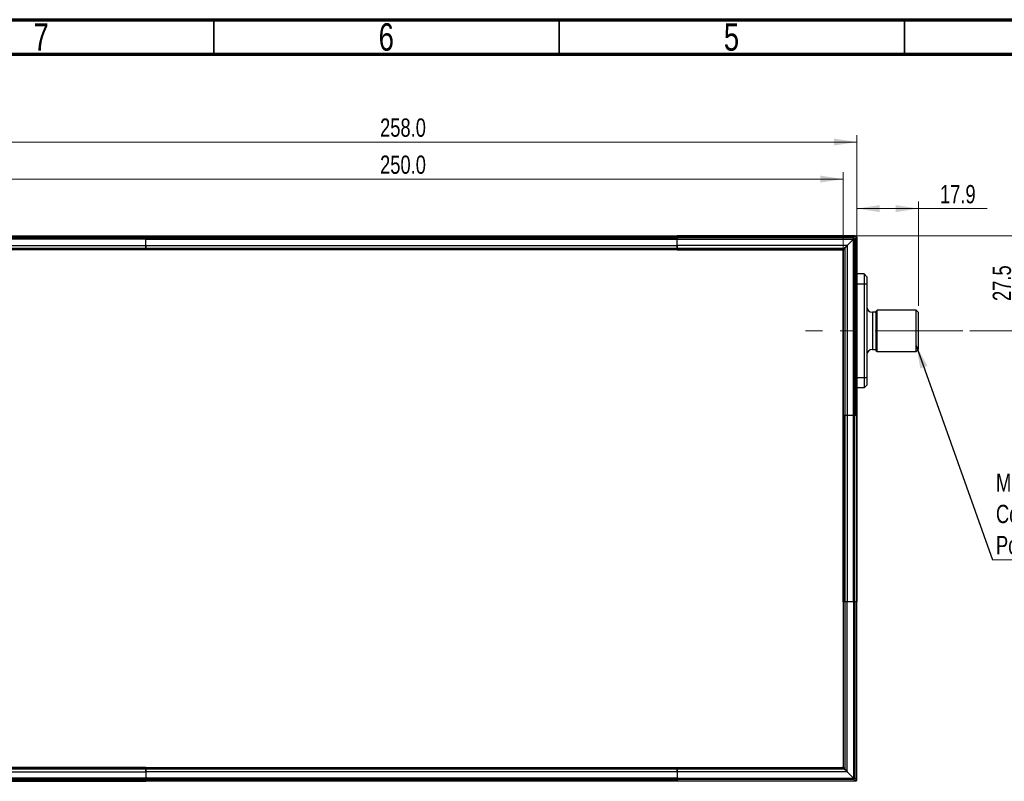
# Model space of a CAD drawing. Header units: millimetres. Extents: x 15 to 415, y 5 to 292.
# Tile 7 of 15: x 87 to 229, y 182 to 292. Entities that reach past the tile are written whole.
import ezdxf

# ---------------------------------------------------------------- set-up
doc = ezdxf.new("R2010")
doc.units = ezdxf.units.MM
doc.linetypes.add('CENTERX2', pattern=[20.32, 12.7, -2.54, 2.54, -2.54])
doc.styles.add('SLDTEXTSTYLE0', font='TXT', dxfattribs={"width": 0.75})
doc.dimstyles.new('SLDDIMSTYLE0', dxfattribs={"dimtxt": 2.645833, "dimasz": 3.302, "dimexe": 0, "dimexo": 0.0625, "dimgap": 0.661458, "dimtad": 1, "dimdec": 1, "dimlfac": 2, "dimrnd": 1e-09, "dimzin": 12, "dimdsep": 46, "dimtxsty": 'SLDTEXTSTYLE0', "dimsah": 1, "dimcen": 0.09, "dimadec": 0, "dimazin": 3, "dimtfac": 1, "dimtdec": 1, "dimtmove": 0, "dimatfit": 0, "dimfxl": 1, "dimfrac": 2, "dimtolj": 1, "dimtzin": 12, "dimarcsym": 0})
doc.dimstyles.new('SLDDIMSTYLE1', dxfattribs={"dimtxt": 2.645833, "dimasz": 3.302, "dimexe": 0, "dimexo": 0.0625, "dimgap": 0.661458, "dimtad": 1, "dimdec": 1, "dimlfac": 2, "dimrnd": 1e-09, "dimzin": 12, "dimdsep": 46, "dimtxsty": 'SLDTEXTSTYLE0', "dimsah": 1, "dimcen": 0.09, "dimadec": 0, "dimazin": 3, "dimtfac": 1, "dimtdec": 1, "dimtofl": 0, "dimtmove": 0, "dimatfit": 3, "dimfxl": 1, "dimfrac": 2, "dimtolj": 1, "dimtzin": 12, "dimarcsym": 0})
doc.dimstyles.new('SLDDIMSTYLE2', dxfattribs={"dimtxt": 2.645833, "dimasz": 3.302, "dimexe": 0, "dimexo": 0.0625, "dimgap": 0.661458, "dimtad": 1, "dimdec": 1, "dimlfac": 2, "dimrnd": 1e-09, "dimzin": 4, "dimdsep": 46, "dimtxsty": 'SLDTEXTSTYLE0', "dimsah": 1, "dimcen": 0.09, "dimadec": 0, "dimazin": 1, "dimtfac": 1, "dimtdec": 1, "dimtofl": 0, "dimtmove": 0, "dimatfit": 3, "dimfxl": 1, "dimfrac": 2, "dimtolj": 1, "dimtzin": 12, "dimarcsym": 0})
doc.dimstyles.new('SLDDIMSTYLE3', dxfattribs={"dimtxt": 0.18, "dimasz": 3.302, "dimexe": 0, "dimexo": 0.0625, "dimgap": 0, "dimtad": 0, "dimtih": 1, "dimtoh": 1, "dimdec": 0, "dimrnd": 1e-09, "dimzin": 0, "dimdsep": 46, "dimtxsty": 'Standard', "dimsah": 1, "dimcen": 0.09, "dimadec": 0, "dimazin": 0, "dimtfac": 3.302, "dimtdec": 0, "dimtofl": 0, "dimtmove": 0, "dimatfit": 3, "dimfxl": 1, "dimfrac": 2, "dimtolj": 1, "dimtzin": 0, "dimarcsym": 0})

# ---------------------------------------------------------------- blocks, each defined once
blk = doc.blocks.new('_D')
at = {"color": 7, "linetype": 'Continuous', "lineweight": 0}
for p, q in [((231.21, 260.67), (231.21, 267.02)), ((183.12, 260.67), (232.21, 260.67)), ((231.21, 246.92), (231.21, 260.67)), ((224.47, 246.92), (232.21, 246.92)), ((231.21, 246.92), (231.21, 240.57))]:
    blk.add_line(p, q, dxfattribs=at)
at = {"color": 7, "linetype": 'Continuous', "lineweight": 18}
for points in [[(231.21, 260.67), (231.72, 263.97), (230.71, 263.97)], [(231.21, 246.92), (230.71, 243.62), (231.72, 243.62)]]:
    blk.add_solid(points, dxfattribs=at)
at = {"color": 7, "linetype": 'Continuous', "lineweight": 18, "insert": (227.8, 251.25), "char_height": 2.646, "attachment_point": 1, "rotation": 90, "style": 'SLDTEXTSTYLE0'}
blk.add_mtext('27.5', dxfattribs=at)
blk = doc.blocks.new('_D_1')
at = {"color": 7, "linetype": 'Continuous', "lineweight": 0}
for p, q in [((208.12, 235.67), (208.12, 265.64)), ((217.07, 250.57), (217.07, 265.64)), ((217.07, 264.64), (208.12, 264.64)), ((217.07, 264.64), (227, 264.64))]:
    blk.add_line(p, q, dxfattribs=at)
at = {"color": 7, "linetype": 'Continuous', "lineweight": 18}
for points in [[(208.12, 264.64), (211.42, 264.13), (211.42, 265.14)], [(217.07, 264.64), (213.76, 265.14), (213.76, 264.13)]]:
    blk.add_solid(points, dxfattribs=at)
at = {"color": 7, "linetype": 'Continuous', "lineweight": 18, "insert": (220.16, 268.05), "char_height": 2.646, "attachment_point": 1, "style": 'SLDTEXTSTYLE0'}
blk.add_mtext('17.9', dxfattribs=at)
blk = doc.blocks.new('_D_2')
at = {"color": 7, "linetype": 'Continuous', "lineweight": 0}
for p, q in [((81.12, 235.67), (81.12, 269.91)), ((206.12, 235.67), (206.12, 269.91)), ((81.12, 268.91), (206.12, 268.91))]:
    blk.add_line(p, q, dxfattribs=at)
at = {"color": 7, "linetype": 'Continuous', "lineweight": 18}
for points in [[(81.12, 268.91), (84.42, 268.4), (84.42, 269.42)], [(206.12, 268.91), (202.81, 269.42), (202.81, 268.4)]]:
    blk.add_solid(points, dxfattribs=at)
at = {"color": 7, "linetype": 'Continuous', "lineweight": 18, "insert": (139.06, 272.32), "char_height": 2.646, "attachment_point": 1, "style": 'SLDTEXTSTYLE0'}
blk.add_mtext('250.0', dxfattribs=at)
blk = doc.blocks.new('_D_3')
at = {"color": 7, "linetype": 'Continuous', "lineweight": 0}
for p, q in [((79.12, 235.67), (79.12, 275.28)), ((208.12, 235.67), (208.12, 275.28)), ((208.12, 274.28), (79.12, 274.28))]:
    blk.add_line(p, q, dxfattribs=at)
at = {"color": 7, "linetype": 'Continuous', "lineweight": 18}
for points in [[(79.12, 274.28), (82.42, 273.77), (82.42, 274.78)], [(208.12, 274.28), (204.81, 274.78), (204.81, 273.77)]]:
    blk.add_solid(points, dxfattribs=at)
at = {"color": 7, "linetype": 'Continuous', "lineweight": 18, "insert": (139.06, 277.69), "char_height": 2.646, "attachment_point": 1, "style": 'SLDTEXTSTYLE0'}
blk.add_mtext('258.0', dxfattribs=at)
blk = doc.blocks.new('_D_4')
at = {"color": 7, "linetype": 'Continuous', "lineweight": 0}
for p, q in [((104.12, 258.67), (67.8, 258.67)), ((68.8, 258.67), (68.8, 183.67)), ((104.12, 183.67), (67.8, 183.67))]:
    blk.add_line(p, q, dxfattribs=at)
at = {"color": 7, "linetype": 'Continuous', "lineweight": 18}
for points in [[(68.8, 258.67), (68.29, 255.37), (69.31, 255.37)], [(68.8, 183.67), (69.31, 186.97), (68.29, 186.97)]]:
    blk.add_solid(points, dxfattribs=at)
at = {"color": 7, "linetype": 'Continuous', "lineweight": 18, "insert": (65.39, 217.59), "char_height": 2.646, "attachment_point": 1, "rotation": 90, "style": 'SLDTEXTSTYLE0'}
blk.add_mtext('150.0', dxfattribs=at)
blk = doc.blocks.new('_D_5')
at = {"color": 7, "linetype": 'Continuous', "lineweight": 0}
for p, q in [((104.12, 260.67), (58.33, 260.67)), ((59.33, 260.67), (59.33, 181.67)), ((104.12, 181.67), (58.33, 181.67))]:
    blk.add_line(p, q, dxfattribs=at)
at = {"color": 7, "linetype": 'Continuous', "lineweight": 18}
for points in [[(59.33, 260.67), (58.83, 257.37), (59.84, 257.37)], [(59.33, 181.67), (59.84, 184.97), (58.83, 184.97)]]:
    blk.add_solid(points, dxfattribs=at)
at = {"color": 7, "linetype": 'Continuous', "lineweight": 18, "insert": (55.92, 217.59), "char_height": 2.646, "attachment_point": 1, "rotation": 90, "style": 'SLDTEXTSTYLE0'}
blk.add_mtext('158.0', dxfattribs=at)
blk = doc.blocks.new('SW_NOTE_0_2')
at = {"color": 0, "linetype": 'Continuous', "lineweight": 0}
blk.add_line((33.98, 0), (0, 0), dxfattribs=at)
at = {"color": 0, "linetype": 'Continuous', "lineweight": 0, "attachment_point": 1, "style": 'SLDTEXTSTYLE0'}
for s, insert, char_height in [('M12 , T-Power, Male', (0.49, 12.48), 2.6458), ('Connector', (0.49, 7.95), 2.646), ('Postion: M1', (0.49, 3.43), 2.6458)]:
    blk.add_mtext(s, dxfattribs=dict(at, insert=insert, char_height=char_height))

msp = doc.modelspace()

# ---------------------------------------------------------------- linework, layer by layer
at = {"color": 7, "linetype": 'Continuous', "lineweight": 70}
for p, q in [((15, 292), (415, 292)), ((20, 287), (410, 287))]:
    msp.add_line(p, q, dxfattribs=at)
at = {"color": 7, "linetype": 'Continuous', "lineweight": 35}
for p, q in [((115, 287), (115, 292)), ((165, 287), (165, 292)), ((215, 292), (215, 287)), ((215, 287), (215, 292))]:
    msp.add_line(p, q, dxfattribs=at)
at = {"color": 7, "linetype": 'Continuous', "lineweight": 25}
for p, q in [((79.367, 260.673), (105.117, 260.673)), ((105.117, 260.599), (79.367, 260.599)), ((105.117, 260.207), (79.585, 260.204)), ((105.117, 260.377), (79.589, 260.377)), ((105.117, 260.673), (182.117, 260.673)), ((105.117, 260.599), (105.117, 260.673)), ((105.117, 260.599), (182.117, 260.599)), ((105.117, 260.349), (105.117, 260.599)), ((182.117, 260.349), (105.117, 260.349)), ((105.117, 260.173), (105.117, 260.349)), ((182.117, 260.173), (105.117, 260.173)), ((105.117, 259.276), (105.117, 260.173)), ((182.117, 260.599), (182.117, 260.673)), ((207.867, 260.673), (182.117, 260.673)), ((182.117, 260.349), (182.117, 260.599)), ((182.117, 260.599), (207.867, 260.599)), ((207.645, 260.377), (182.117, 260.377)), ((182.117, 260.173), (182.117, 260.349)), ((182.117, 260.207), (207.648, 260.204)), ((182.117, 259.276), (182.117, 260.173)), ((207.648, 260.204), (206.726, 259.281)), ((207.867, 260.599), (207.645, 260.377)), ((207.651, 234.673), (207.648, 260.204)), ((208.044, 260.423), (207.822, 260.201)), ((207.822, 234.673), (207.822, 260.201)), ((208.044, 234.673), (208.044, 260.423)), ((208.117, 260.423), (208.117, 234.673)), ((80.508, 259.281), (105.117, 259.283)), ((80.943, 258.917), (105.117, 258.917)), ((105.117, 258.746), (81.114, 258.746)), ((105.117, 258.673), (81.217, 258.673)), ((105.117, 259.276), (182.117, 259.276)), ((105.117, 258.923), (105.117, 259.276)), ((105.117, 258.923), (182.117, 258.923)), ((105.117, 258.746), (105.117, 258.923)), ((105.117, 258.746), (182.117, 258.746)), ((105.117, 258.673), (105.117, 258.746)), ((182.117, 258.673), (105.117, 258.673)), ((206.726, 259.281), (182.117, 259.283)), ((182.117, 258.923), (182.117, 259.276)), ((182.117, 258.746), (182.117, 258.923)), ((182.117, 258.917), (206.291, 258.917)), ((182.117, 258.673), (182.117, 258.746)), ((206.119, 258.746), (182.117, 258.746)), ((182.117, 258.673), (206.017, 258.673)), ((206.117, 234.673), (206.117, 258.573)), ((206.291, 258.917), (206.119, 258.746)), ((206.362, 258.847), (206.19, 258.675)), ((206.19, 234.673), (206.19, 258.675)), ((206.362, 258.847), (206.362, 234.673)), ((206.726, 259.281), (206.727, 234.673)), ((209.167, 255.173), (208.117, 255.173)), ((209.167, 255.173), (209.167, 253.673)), ((209.567, 254.773), (209.167, 255.173)), ((209.567, 254.773), (209.567, 253.673)), ((209.167, 253.673), (208.117, 253.673)), ((209.167, 253.673), (209.167, 240.173)), ((209.567, 253.673), (209.167, 253.673)), ((209.567, 253.673), (209.567, 240.173)), ((210.867, 249.61), (210.367, 249.61)), ((210.367, 249.61), (210.367, 244.235)), ((211.042, 249.923), (210.867, 249.748)), ((210.867, 249.748), (210.867, 246.923)), ((216.717, 249.923), (211.042, 249.923)), ((211.042, 246.923), (211.042, 249.923)), ((217.067, 249.573), (216.717, 249.923)), ((216.717, 246.923), (216.717, 249.923)), ((217.067, 244.273), (217.067, 249.573)), ((210.867, 246.923), (210.867, 244.098)), ((211.042, 243.923), (211.042, 246.923)), ((216.717, 243.923), (216.717, 246.923)), ((210.367, 244.235), (210.867, 244.235)), ((210.867, 244.098), (211.042, 243.923)), ((211.042, 243.923), (216.717, 243.923)), ((216.717, 243.923), (217.067, 244.273)), ((208.117, 240.173), (209.167, 240.173)), ((209.167, 240.173), (209.567, 240.173)), ((209.167, 240.173), (209.167, 238.673)), ((209.567, 240.173), (209.567, 239.073)), ((209.167, 238.673), (208.117, 238.673)), ((209.567, 239.073), (209.167, 238.673)), ((206.117, 207.673), (206.117, 234.673)), ((206.19, 234.673), (206.117, 234.673)), ((206.19, 234.673), (206.19, 207.673)), ((206.367, 234.673), (206.19, 234.673)), ((206.72, 234.673), (206.367, 234.673)), ((206.367, 234.673), (206.367, 207.673)), ((207.617, 234.673), (206.72, 234.673)), ((206.72, 234.673), (206.72, 207.673)), ((207.794, 234.673), (207.617, 234.673)), ((207.617, 207.673), (207.617, 234.673)), ((207.794, 207.673), (207.794, 234.673)), ((208.044, 234.673), (207.794, 234.673)), ((208.044, 234.673), (208.044, 207.673)), ((208.117, 234.673), (208.044, 234.673)), ((208.117, 234.673), (208.117, 207.673)), ((206.19, 207.673), (206.117, 207.673)), ((206.117, 207.673), (206.117, 183.773)), ((206.367, 207.673), (206.19, 207.673)), ((206.19, 183.67), (206.19, 207.673)), ((206.362, 207.673), (206.362, 183.498)), ((206.72, 207.673), (206.367, 207.673)), ((207.617, 207.673), (206.72, 207.673)), ((206.726, 183.064), (206.727, 207.673)), ((207.794, 207.673), (207.617, 207.673)), ((207.651, 207.673), (207.648, 182.141)), ((208.044, 207.673), (207.794, 207.673)), ((207.822, 182.144), (207.822, 207.673)), ((208.117, 207.673), (208.044, 207.673)), ((208.044, 207.673), (208.044, 181.923)), ((208.117, 181.923), (208.117, 207.673)), ((80.508, 183.064), (105.117, 183.062)), ((105.117, 183.428), (80.943, 183.428)), ((81.114, 183.599), (105.117, 183.599)), ((105.117, 183.673), (81.217, 183.673)), ((105.117, 183.673), (182.117, 183.673)), ((105.117, 183.673), (105.117, 183.599)), ((182.117, 183.599), (105.117, 183.599)), ((105.117, 183.599), (105.117, 183.423)), ((105.117, 183.423), (105.117, 183.069)), ((182.117, 183.423), (105.117, 183.423)), ((182.117, 183.069), (105.117, 183.069)), ((105.117, 183.069), (105.117, 182.173)), ((182.117, 183.673), (182.117, 183.599)), ((182.117, 183.673), (206.017, 183.673)), ((182.117, 183.599), (182.117, 183.423)), ((182.117, 183.599), (206.119, 183.599)), ((206.291, 183.428), (182.117, 183.428)), ((182.117, 183.423), (182.117, 183.069)), ((182.117, 183.069), (182.117, 182.173)), ((206.726, 183.064), (182.117, 183.062)), ((206.291, 183.428), (206.119, 183.599)), ((206.362, 183.498), (206.19, 183.67)), ((207.648, 182.141), (206.726, 183.064)), ((105.117, 181.746), (79.367, 181.746)), ((79.367, 181.673), (105.117, 181.673)), ((105.117, 182.138), (79.585, 182.141)), ((79.589, 181.968), (105.117, 181.968)), ((105.117, 182.173), (182.117, 182.173)), ((105.117, 182.173), (105.117, 181.996)), ((105.117, 181.996), (182.117, 181.996)), ((105.117, 181.996), (105.117, 181.746)), ((182.117, 181.746), (105.117, 181.746)), ((105.117, 181.746), (105.117, 181.673)), ((182.117, 181.673), (105.117, 181.673)), ((182.117, 182.173), (182.117, 181.996)), ((182.117, 182.138), (207.648, 182.141)), ((182.117, 181.996), (182.117, 181.746)), ((182.117, 181.968), (207.645, 181.968)), ((182.117, 181.746), (182.117, 181.673)), ((182.117, 181.746), (207.867, 181.746)), ((207.867, 181.673), (182.117, 181.673)), ((207.867, 181.746), (207.645, 181.968)), ((208.044, 181.923), (207.822, 182.144))]:
    msp.add_line(p, q, dxfattribs=at)
at = {"color": 7, "linetype": 'CENTERX2', "lineweight": 18}
msp.add_line((223.47, 246.923), (200.69, 246.923), dxfattribs=at)
at = {"color": 7, "linetype": 'Continuous', "lineweight": 25}
for centre, radius, start, end in [((207.867, 260.423), 0.25, 45, 90), ((206.017, 258.573), 0.1, 0, 90), ((210.367, 250.41), 0.8, 180, 270), ((210.367, 243.435), 0.8, 90, 180), ((206.017, 183.773), 0.1, 270, 0), ((207.867, 181.923), 0.25, 315, 0)]:
    msp.add_arc(centre, radius, start, end, dxfattribs=at)
for points in [[(105.117, 260.599), (105.117, 260.61), (105.117, 260.632), (105.117, 260.655), (105.117, 260.67), (105.117, 260.672), (105.117, 260.673)], [(105.117, 260.377), (105.117, 260.365), (105.117, 260.342), (105.117, 260.3), (105.117, 260.254), (105.117, 260.223), (105.117, 260.207)], [(182.117, 260.673), (182.117, 260.672), (182.117, 260.67), (182.117, 260.655), (182.117, 260.632), (182.117, 260.61), (182.117, 260.599)], [(182.117, 260.377), (182.117, 260.365), (182.117, 260.342), (182.117, 260.3), (182.117, 260.254), (182.117, 260.223), (182.117, 260.207)], [(207.822, 260.201), (207.811, 260.218), (207.791, 260.254), (207.748, 260.304), (207.698, 260.347), (207.663, 260.367), (207.645, 260.377)], [(207.867, 260.599), (207.867, 260.61), (207.867, 260.632), (207.867, 260.655), (207.867, 260.67), (207.867, 260.672), (207.867, 260.673)], [(207.867, 260.599), (207.885, 260.589), (207.92, 260.569), (207.97, 260.526), (208.013, 260.476), (208.033, 260.44), (208.044, 260.423)], [(208.044, 260.599), (208.054, 260.587), (208.076, 260.563), (208.099, 260.519), (208.114, 260.472), (208.116, 260.439), (208.117, 260.423)], [(208.117, 260.423), (208.116, 260.423), (208.114, 260.423), (208.099, 260.423), (208.076, 260.423), (208.054, 260.423), (208.044, 260.423)], [(105.117, 259.283), (105.117, 259.249), (105.117, 259.182), (105.117, 259.084), (105.117, 258.993), (105.117, 258.943), (105.117, 258.917)], [(105.117, 258.673), (105.117, 258.673), (105.117, 258.675), (105.117, 258.69), (105.117, 258.713), (105.117, 258.735), (105.117, 258.746)], [(182.117, 259.283), (182.117, 259.249), (182.117, 259.182), (182.117, 259.084), (182.117, 258.993), (182.117, 258.943), (182.117, 258.917)], [(182.117, 258.746), (182.117, 258.735), (182.117, 258.713), (182.117, 258.69), (182.117, 258.675), (182.117, 258.673), (182.117, 258.673)], [(206.119, 258.746), (206.126, 258.742), (206.141, 258.734), (206.16, 258.716), (206.178, 258.696), (206.186, 258.682), (206.19, 258.675)], [(206.362, 258.847), (206.358, 258.854), (206.35, 258.868), (206.332, 258.888), (206.312, 258.905), (206.298, 258.913), (206.291, 258.917)], [(206.117, 234.673), (206.118, 234.673), (206.12, 234.673), (206.134, 234.673), (206.157, 234.673), (206.179, 234.673), (206.19, 234.673)], [(206.727, 234.673), (206.694, 234.673), (206.626, 234.673), (206.528, 234.673), (206.437, 234.673), (206.387, 234.673), (206.362, 234.673)], [(207.822, 234.673), (207.81, 234.673), (207.786, 234.673), (207.744, 234.673), (207.698, 234.673), (207.667, 234.673), (207.651, 234.673)], [(208.044, 234.673), (208.054, 234.673), (208.076, 234.673), (208.099, 234.673), (208.114, 234.673), (208.116, 234.673), (208.117, 234.673)], [(206.19, 207.673), (206.179, 207.673), (206.157, 207.673), (206.134, 207.673), (206.12, 207.673), (206.118, 207.673), (206.117, 207.673)], [(206.727, 207.673), (206.694, 207.673), (206.626, 207.673), (206.528, 207.673), (206.437, 207.673), (206.387, 207.673), (206.362, 207.673)], [(207.822, 207.673), (207.81, 207.673), (207.786, 207.673), (207.744, 207.673), (207.698, 207.673), (207.667, 207.673), (207.651, 207.673)], [(208.117, 207.673), (208.116, 207.673), (208.114, 207.673), (208.099, 207.673), (208.076, 207.673), (208.054, 207.673), (208.044, 207.673)], [(105.117, 183.599), (105.117, 183.61), (105.117, 183.632), (105.117, 183.655), (105.117, 183.67), (105.117, 183.672), (105.117, 183.673)], [(105.117, 183.062), (105.117, 183.096), (105.117, 183.163), (105.117, 183.261), (105.117, 183.352), (105.117, 183.402), (105.117, 183.428)], [(182.117, 183.673), (182.117, 183.672), (182.117, 183.67), (182.117, 183.655), (182.117, 183.632), (182.117, 183.61), (182.117, 183.599)], [(182.117, 183.062), (182.117, 183.096), (182.117, 183.163), (182.117, 183.261), (182.117, 183.352), (182.117, 183.402), (182.117, 183.428)], [(206.19, 183.67), (206.186, 183.663), (206.178, 183.649), (206.16, 183.629), (206.141, 183.611), (206.126, 183.603), (206.119, 183.599)], [(206.291, 183.428), (206.298, 183.432), (206.312, 183.44), (206.332, 183.457), (206.35, 183.477), (206.358, 183.491), (206.362, 183.498)], [(105.117, 181.968), (105.117, 181.98), (105.117, 182.003), (105.117, 182.045), (105.117, 182.091), (105.117, 182.123), (105.117, 182.138)], [(105.117, 181.673), (105.117, 181.673), (105.117, 181.675), (105.117, 181.69), (105.117, 181.713), (105.117, 181.735), (105.117, 181.746)], [(182.117, 181.968), (182.117, 181.98), (182.117, 182.003), (182.117, 182.045), (182.117, 182.091), (182.117, 182.123), (182.117, 182.138)], [(182.117, 181.746), (182.117, 181.735), (182.117, 181.713), (182.117, 181.69), (182.117, 181.675), (182.117, 181.673), (182.117, 181.673)], [(207.645, 181.968), (207.663, 181.978), (207.698, 181.998), (207.748, 182.041), (207.791, 182.091), (207.811, 182.127), (207.822, 182.144)], [(208.044, 181.923), (208.033, 181.905), (208.013, 181.869), (207.97, 181.819), (207.92, 181.776), (207.885, 181.756), (207.867, 181.746)], [(208.044, 181.746), (208.031, 181.735), (208.007, 181.713), (207.963, 181.69), (207.916, 181.675), (207.883, 181.673), (207.867, 181.673)], [(207.867, 181.673), (207.867, 181.673), (207.867, 181.675), (207.867, 181.69), (207.867, 181.713), (207.867, 181.735), (207.867, 181.746)], [(208.044, 181.923), (208.054, 181.923), (208.076, 181.923), (208.099, 181.923), (208.114, 181.923), (208.116, 181.923), (208.117, 181.923)]]:
    msp.add_open_spline(points, degree=3, dxfattribs=at)
for points, knots in [([(207.648, 260.204), (207.647, 260.237), (207.645, 260.302), (207.645, 260.353), (207.645, 260.377)], [0, 0, 0, 0, 0.51307702, 1, 1, 1, 1]), ([(207.822, 260.201), (207.797, 260.201), (207.747, 260.201), (207.682, 260.203), (207.648, 260.204)], [0, 0, 0, 0, 0.486923, 1, 1, 1, 1]), ([(206.017, 258.673), (206.018, 258.673), (206.021, 258.675), (206.042, 258.69), (206.075, 258.714), (206.104, 258.735), (206.119, 258.746)], [0, 0, 0, 0, 0.20945141, 0.43913416, 0.70011071, 1, 1, 1, 1]), ([(206.19, 258.675), (206.179, 258.66), (206.158, 258.63), (206.135, 258.598), (206.12, 258.577), (206.118, 258.574), (206.117, 258.573)], [0, 0, 0, 0, 0.2998872, 0.5608629, 0.7905463, 1, 1, 1, 1]), ([(206.291, 258.917), (206.351, 258.967), (206.487, 259.081), (206.64, 259.209), (206.726, 259.281)], [0, 0, 0, 0, 0.4402353, 1, 1, 1, 1]), ([(206.726, 259.281), (206.654, 259.196), (206.525, 259.043), (206.412, 258.907), (206.362, 258.847)], [0, 0, 0, 0, 0.5597647, 1, 1, 1, 1]), ([(206.119, 183.599), (206.104, 183.61), (206.075, 183.631), (206.042, 183.655), (206.021, 183.67), (206.018, 183.672), (206.017, 183.673)], [0, 0, 0, 0, 0.2998872, 0.5608629, 0.7905463, 1, 1, 1, 1]), ([(206.117, 183.773), (206.118, 183.771), (206.12, 183.768), (206.135, 183.747), (206.158, 183.715), (206.179, 183.686), (206.19, 183.67)], [0, 0, 0, 0, 0.2094514, 0.4391342, 0.7001107, 1, 1, 1, 1]), ([(206.726, 183.064), (206.64, 183.136), (206.487, 183.264), (206.351, 183.378), (206.291, 183.428)], [0, 0, 0, 0, 0.5597647, 1, 1, 1, 1]), ([(206.362, 183.498), (206.412, 183.438), (206.525, 183.302), (206.654, 183.149), (206.726, 183.064)], [0, 0, 0, 0, 0.4402353, 1, 1, 1, 1]), ([(207.645, 181.968), (207.645, 181.992), (207.645, 182.043), (207.647, 182.108), (207.648, 182.141)], [0, 0, 0, 0, 0.486923, 1, 1, 1, 1]), ([(207.648, 182.141), (207.682, 182.142), (207.747, 182.144), (207.797, 182.144), (207.822, 182.144)], [0, 0, 0, 0, 0.51307702, 1, 1, 1, 1])]:
    msp.add_open_spline(points, degree=3, knots=knots, dxfattribs=at)

# ---------------------------------------------------------------- block references
at = {"color": 7, "linetype": 'Continuous', "lineweight": 0}
msp.add_blockref('SW_NOTE_0_2', (227.781, 213.776), dxfattribs=at)

# ---------------------------------------------------------------- texts
at = {"color": 7, "linetype": 'Continuous', "lineweight": 0, "char_height": 3.969, "attachment_point": 2, "style": 'SLDTEXTSTYLE0'}
for s, insert in [('7', (89.96, 291.482)), ('6', (139.96, 291.482)), ('5', (189.96, 291.482))]:
    msp.add_mtext(s, dxfattribs=dict(at, insert=insert))

# ---------------------------------------------------------------- dimensions: what is measured, and where the dimension line sits
at = {"color": 7, "linetype": 'Continuous', "lineweight": 18}
for base, p1, p2, dimstyle, picture, middle in [((79.117, 274.276), (208.117, 234.673), (79.117, 234.673), 'SLDDIMSTYLE2', '_D_3', (143.457, 274.276)), ((206.117, 268.911), (81.117, 234.673), (206.117, 234.673), 'SLDDIMSTYLE2', '_D_2', (143.457, 268.911)), ((208.117, 264.637), (217.067, 249.573), (208.117, 234.673), 'SLDDIMSTYLE1', '_D_1', (223.584, 264.637))]:
    dim = msp.add_linear_dim(base=base, p1=p1, p2=p2, dimstyle=dimstyle, dxfattribs=at)
    dim.commit()
    dim.dimension.update_dxf_attribs({"geometry": picture, "text_midpoint": middle, "dimtype": 160})
for base, p1, p2, dimstyle, picture, middle in [((231.215, 260.673), (223.47, 246.923), (182.117, 260.673), 'SLDDIMSTYLE0', '_D', (231.215, 254.666)), ((59.334, 181.673), (105.117, 260.673), (105.117, 181.673), 'SLDDIMSTYLE2', '_D_5', (59.334, 221.984)), ((68.801, 183.673), (105.117, 258.673), (105.117, 183.673), 'SLDDIMSTYLE2', '_D_4', (68.801, 221.984))]:
    dim = msp.add_linear_dim(base=base, p1=p1, p2=p2, angle=90, dimstyle=dimstyle, dxfattribs=at)
    dim.commit()
    dim.dimension.update_dxf_attribs({"geometry": picture, "text_midpoint": middle, "dimtype": 160})

# ---------------------------------------------------------------- leaders
at = {"color": 7, "linetype": 'Continuous', "lineweight": 0}
msp.add_leader([(216.717, 244.781), (227.781, 213.776)], dimstyle='SLDDIMSTYLE3', dxfattribs=at)

doc.saveas('drawing.dxf')
